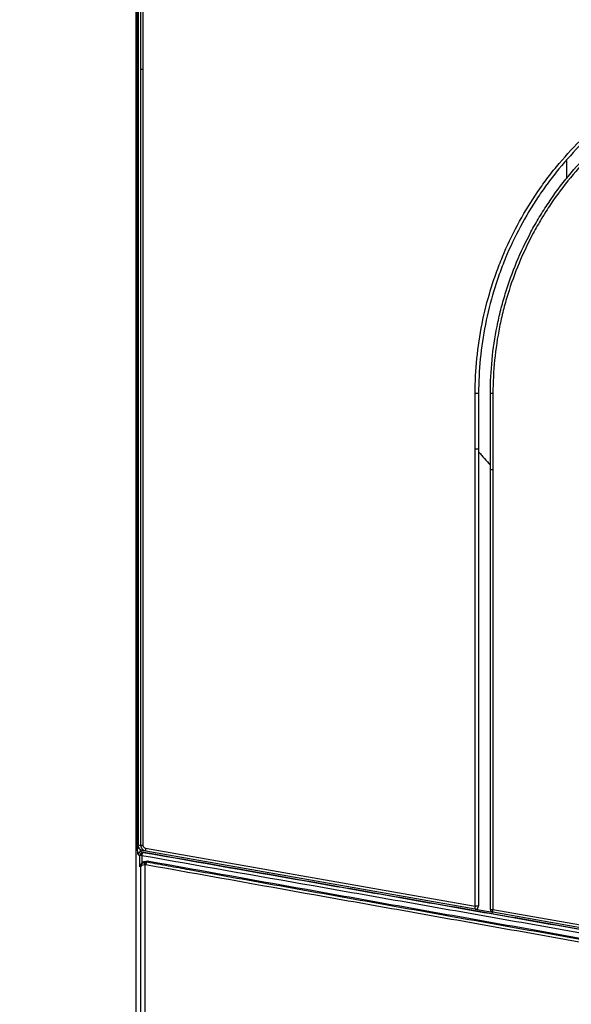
# Model space of a CAD drawing. Header units: millimetres. Extents: x 25 to 1935, y 715 to 2336.
# Tile 136 of 252: x 1237 to 1256, y 1015 to 1048. Entities that reach past the tile are written whole.
import ezdxf

# ---------------------------------------------------------------- set-up
doc = ezdxf.new("R2010")
doc.units = ezdxf.units.MM
doc.header["$LTSCALE"] = 2
doc.layers.get('0').update_dxf_attribs({"color": 2})
doc.styles.add('FS2312', font='simsun.ttf', dxfattribs={"width": 0.8})
doc.dimstyles.new('STANDARD$0', dxfattribs={"dimtxt": 3.5, "dimasz": 3, "dimexe": 1.5, "dimexo": 0.5, "dimgap": 1.5, "dimtad": 1, "dimdec": 1, "dimlfac": 5, "dimdsep": 46, "dimtxsty": 'FS2312', "dimblk1": 'OPEN', "dimblk2": 'OPEN', "dimsah": 1, "dimcen": 0, "dimclrd": 4, "dimclre": 4, "dimclrt": 4, "dimadec": 0, "dimazin": 0, "dimtfac": 1, "dimtdec": 1, "dimtmove": 1, "dimatfit": 0, "dimldrblk": 'OPEN', "dimfxl": 1, "dimtolj": 1, "dimtzin": 0, "dimlwd": 18, "dimlwe": 18, "dimarcsym": 1})

# ---------------------------------------------------------------- blocks, each defined once
blk = doc.blocks.new('_OPEN')
at = {"color": 0}
for p, q in [((-0.966, 0.259), (0, 0)), ((0, 0), (-1, 0)), ((0, 0), (-0.966, -0.259))]:
    blk.add_line(p, q, dxfattribs=at)
blk = doc.blocks.new('*D48')
at = {"color": 4, "lineweight": 18, "transparency": 16777216}
for p, q in [((1249.441, 1058.92), (1206.239, 1058.92)), ((1207.739, 1055.92), (1207.739, 871.92)), ((1252.306, 868.92), (1206.239, 868.92))]:
    blk.add_line(p, q, dxfattribs=at)
at = {"layer": 'Defpoints', "color": 0, "transparency": 16777216}
for p in [(1249.941, 1058.92), (1207.739, 868.92), (1252.806, 868.92)]:
    blk.add_point(p, dxfattribs=at)
at = {"color": 4, "lineweight": 18, "transparency": 16777216, "xscale": 3, "yscale": 3, "zscale": 3}
for p, rotation in [((1207.739, 1058.92), 90), ((1207.739, 868.92), 270)]:
    blk.add_blockref('_OPEN', p, dxfattribs=dict(at, rotation=rotation))
at = {"color": 4, "transparency": 16777216, "insert": (1204.489, 963.92), "char_height": 3.5, "attachment_point": 5, "rotation": 90, "style": 'FS2312'}
blk.add_mtext('\\A1;950', dxfattribs=at)

msp = doc.modelspace()

# ---------------------------------------------------------------- linework, layer by layer
at = {"color": 2, "linetype": 'Continuous', "lineweight": 30}
for p, q in [((1241.428, 1050.951), (1241.428, 876.89)), ((1241.488, 1019.924), (1241.488, 1050.891)), ((1241.504, 1046.901), (1241.504, 1020.037)), ((1241.603, 1020.019), (1241.603, 1046.293)), ((1241.67, 1046.298), (1241.67, 1020.019)), ((1256.002, 1043.211), (1256.002, 1042.591)), ((1252.911, 1017.956), (1252.911, 1033.439)), ((1253.028, 1033.439), (1253.028, 1017.956)), ((1253.428, 1017.85), (1253.428, 1032.752)), ((1253.512, 1032.752), (1253.512, 1017.85)), ((1241.555, 1019.924), (1241.488, 1019.924)), ((1241.504, 1020.037), (1241.603, 1020.019)), ((1241.67, 1020.019), (1241.603, 1020.019)), ((1241.771, 1019.822), (1241.675, 1019.839)), ((1241.756, 1019.92), (1252.911, 1017.956)), ((1252.911, 1017.858), (1241.771, 1019.822)), ((1241.634, 1019.679), (1241.634, 1019.624)), ((1241.634, 1019.624), (1241.634, 1019.589)), ((1241.814, 1019.484), (1241.811, 1019.458)), ((1241.597, 1019.289), (1241.567, 1019.289)), ((1241.597, 908.552), (1241.597, 1019.289)), ((1241.732, 1019.358), (1241.732, 908.482)), ((1253.028, 1017.956), (1252.911, 1017.956)), ((1252.911, 1017.858), (1253.511, 1017.752)), ((1253.428, 1017.85), (1253.512, 1017.85)), ((1265.411, 1015.654), (1253.511, 1017.752)), ((1253.512, 1017.85), (1265.428, 1015.752))]:
    msp.add_line(p, q, dxfattribs=at)
at = {"color": 2, "linetype": 'Continuous', "lineweight": 30, "flags": 128}
for points in [[(1241.624, 1019.804), (1241.664, 1019.782), (1241.681, 1019.772)], [(1241.756, 1019.92), (1241.754, 1019.902), (1241.753, 1019.884), (1241.753, 1019.867), (1241.754, 1019.853), (1241.757, 1019.84), (1241.76, 1019.831), (1241.765, 1019.825), (1241.771, 1019.822)], [(1241.508, 1019.706), (1241.532, 1019.692), (1241.565, 1019.673)], [(1241.567, 1019.289), (1241.565, 1019.669), (1241.565, 1019.673)], [(1241.634, 1019.589), (1241.635, 1019.474), (1241.635, 1019.431)]]:
    msp.add_lwpolyline(points, dxfattribs=at)
at = {"color": 2, "linetype": 'Continuous', "lineweight": 30}
for centre, radius, start, end in [((1252.944, 1032.422), 2.899, 88.345, 90.6327), ((1253.494, 1033.861), 1.461, 89.2415, 92.5916), ((1241.608, 1019.705), 0.1, 81.0265, 179.8112), ((1241.666, 1019.673), 0.1, 81.0245, 179.8112), ((1241.744, 1019.681), 0.111, 124.7334, 181.1396), ((1241.625, 1019.357), 0.321, 88.5215, 100.7477), ((1241.838, 1019.398), 0.113, 149.8464, 200.6611), ((1241.89, 1019.36), 0.127, 129.134, 180.1453), ((1253.062, 1017.906), 0.158, 161.6332, 197.8432), ((1252.928, 1017.956), 0.1, 260, 0), ((1253.528, 1017.85), 0.1, 180, 260), ((1253.669, 1017.799), 0.165, 161.9397, 196.592)]:
    msp.add_arc(centre, radius, start, end, dxfattribs=at)
for points, knots in [([(1241.505, 1050.92), (1241.506, 1050.753), (1241.505, 1050.585), (1241.505, 1050.251), (1241.505, 1050.083), (1241.505, 1049.581), (1241.505, 1049.246), (1241.504, 1048.241), (1241.504, 1047.571), (1241.504, 1046.901)], [0, 0, 0, 0, 0.125, 0.125, 0.25, 0.25, 0.5, 0.5, 1, 1, 1, 1]), ([(1241.603, 1046.293), (1241.603, 1047.064), (1241.604, 1047.835), (1241.604, 1048.992), (1241.604, 1049.378), (1241.604, 1049.956), (1241.604, 1050.149), (1241.604, 1050.535), (1241.604, 1050.728), (1241.603, 1050.92)], [0, 0, 0, 0, 0.5, 0.5, 0.75, 0.75, 0.875, 0.875, 1, 1, 1, 1]), ([(1241.674, 1050.923), (1241.674, 1050.73), (1241.674, 1050.537), (1241.672, 1050.151), (1241.672, 1049.958), (1241.672, 1049.379), (1241.672, 1048.993), (1241.671, 1047.836), (1241.67, 1047.064), (1241.67, 1046.292)], [0, 0, 0, 0, 0.125, 0.125, 0.25, 0.25, 0.5, 0.5, 1, 1, 1, 1]), ([(1252.912, 1035.321), (1252.913, 1036.121), (1252.992, 1036.907), (1253.223, 1038.068), (1253.319, 1038.451), (1253.493, 1039.021), (1253.555, 1039.211), (1253.69, 1039.587), (1253.762, 1039.772), (1254.142, 1040.688), (1254.514, 1041.384), (1255.063, 1042.206), (1255.177, 1042.368), (1255.413, 1042.688), (1255.536, 1042.845), (1255.916, 1043.308), (1256.182, 1043.602), (1257.02, 1044.44), (1257.629, 1044.941), (1258.455, 1045.495), (1258.624, 1045.602), (1258.966, 1045.807), (1259.139, 1045.906), (1259.663, 1046.186), (1260.019, 1046.355), (1260.747, 1046.658), (1261.118, 1046.792), (1261.686, 1046.965), (1261.877, 1047.019), (1262.264, 1047.117), (1262.459, 1047.161), (1263.437, 1047.357), (1264.227, 1047.436), (1265.027, 1047.436)], [0, 0, 0, 0, 0.125, 0.125, 0.1875, 0.1875, 0.21875, 0.21875, 0.25, 0.25, 0.375, 0.375, 0.40625, 0.40625, 0.4375, 0.4375, 0.5, 0.5, 0.625, 0.625, 0.65625, 0.65625, 0.6875, 0.6875, 0.75, 0.75, 0.8125, 0.8125, 0.84375, 0.84375, 0.875, 0.875, 1, 1, 1, 1]), ([(1265.028, 1047.32), (1264.236, 1047.32), (1263.452, 1047.243), (1262.483, 1047.049), (1262.29, 1047.005), (1261.907, 1046.909), (1261.718, 1046.856), (1261.155, 1046.685), (1260.787, 1046.553), (1260.066, 1046.253), (1259.712, 1046.086), (1259.193, 1045.808), (1259.022, 1045.711), (1258.683, 1045.508), (1258.516, 1045.401), (1257.697, 1044.853), (1257.093, 1044.356), (1256.263, 1043.526), (1256, 1043.235), (1255.624, 1042.776), (1255.502, 1042.62), (1255.267, 1042.304), (1255.154, 1042.143), (1254.611, 1041.328), (1254.242, 1040.639), (1253.866, 1039.731), (1253.795, 1039.547), (1253.662, 1039.174), (1253.6, 1038.987), (1253.429, 1038.422), (1253.334, 1038.042), (1253.106, 1036.892), (1253.028, 1036.113), (1253.028, 1035.32)], [0, 0, 0, 0, 0.125, 0.125, 0.15625, 0.15625, 0.1875, 0.1875, 0.25, 0.25, 0.3125, 0.3125, 0.34375, 0.34375, 0.375, 0.375, 0.5, 0.5, 0.5625, 0.5625, 0.59375, 0.59375, 0.625, 0.625, 0.75, 0.75, 0.78125, 0.78125, 0.8125, 0.8125, 0.875, 0.875, 1, 1, 1, 1]), ([(1253.428, 1035.32), (1253.428, 1036.086), (1253.503, 1036.844), (1253.69, 1037.78), (1253.733, 1037.968), (1253.826, 1038.337), (1253.877, 1038.521), (1254.043, 1039.065), (1254.17, 1039.42), (1254.46, 1040.118), (1254.622, 1040.459), (1254.89, 1040.961), (1254.984, 1041.127), (1255.181, 1041.454), (1255.283, 1041.616), (1255.813, 1042.408), (1256.294, 1042.991), (1257.096, 1043.793), (1257.377, 1044.048), (1257.821, 1044.412), (1257.972, 1044.529), (1258.278, 1044.756), (1258.433, 1044.865), (1259.221, 1045.391), (1259.887, 1045.747), (1260.765, 1046.11), (1260.942, 1046.179), (1261.303, 1046.308), (1261.484, 1046.367), (1262.031, 1046.533), (1262.398, 1046.625), (1263.509, 1046.845), (1264.262, 1046.92), (1265.028, 1046.92)], [0, 0, 0, 0, 0.125, 0.125, 0.15625, 0.15625, 0.1875, 0.1875, 0.25, 0.25, 0.3125, 0.3125, 0.34375, 0.34375, 0.375, 0.375, 0.5, 0.5, 0.5625, 0.5625, 0.59375, 0.59375, 0.625, 0.625, 0.75, 0.75, 0.78125, 0.78125, 0.8125, 0.8125, 0.875, 0.875, 1, 1, 1, 1]), ([(1265.027, 1046.835), (1264.647, 1046.835), (1264.27, 1046.816), (1263.523, 1046.742), (1263.152, 1046.687), (1262.417, 1046.54), (1262.053, 1046.448), (1261.511, 1046.284), (1261.331, 1046.224), (1260.973, 1046.096), (1260.797, 1046.028), (1259.926, 1045.667), (1259.265, 1045.313), (1258.484, 1044.792), (1258.33, 1044.683), (1258.026, 1044.458), (1257.876, 1044.342), (1257.436, 1043.981), (1257.157, 1043.728), (1256.361, 1042.932), (1255.884, 1042.353), (1255.358, 1041.568), (1255.256, 1041.407), (1255.061, 1041.082), (1254.968, 1040.918), (1254.701, 1040.42), (1254.541, 1040.081), (1254.253, 1039.389), (1254.126, 1039.036), (1253.961, 1038.497), (1253.91, 1038.315), (1253.817, 1037.948), (1253.775, 1037.762), (1253.663, 1037.205), (1253.608, 1036.831), (1253.533, 1036.08), (1253.514, 1035.702), (1253.514, 1035.322)], [0, 0, 0, 0, 0.0625, 0.0625, 0.125, 0.125, 0.1875, 0.1875, 0.21875, 0.21875, 0.25, 0.25, 0.375, 0.375, 0.40625, 0.40625, 0.4375, 0.4375, 0.5, 0.5, 0.625, 0.625, 0.65625, 0.65625, 0.6875, 0.6875, 0.75, 0.75, 0.8125, 0.8125, 0.84375, 0.84375, 0.875, 0.875, 0.9375, 0.9375, 1, 1, 1, 1]), ([(1241.67, 1046.292), (1241.652, 1046.292), (1241.635, 1046.293), (1241.612, 1046.293), (1241.605, 1046.293), (1241.603, 1046.293)], [0, 0, 0, 0, 0.5, 0.5, 1, 1, 1, 1]), ([(1253.028, 1033.439), (1253.028, 1033.439), (1253.015, 1033.439), (1252.97, 1033.439), (1252.94, 1033.439), (1252.911, 1033.439)], [0, 0, 0, 0, 0.5, 0.5, 1, 1, 1, 1]), ([(1253.028, 1033.349), (1253.094, 1033.273), (1253.227, 1033.121), (1253.361, 1032.968), (1253.428, 1032.891)], [0, 0, 0, 0, 0.497156, 1, 1, 1, 1]), ([(1253.428, 1032.752), (1253.428, 1032.751), (1253.437, 1032.751), (1253.467, 1032.75), (1253.489, 1032.749), (1253.512, 1032.749)], [0, 0, 0, 0, 0.5, 0.5, 1, 1, 1, 1]), ([(1241.508, 1019.706), (1241.505, 1019.707), (1241.503, 1019.714), (1241.498, 1019.736), (1241.496, 1019.752), (1241.493, 1019.791), (1241.491, 1019.815), (1241.489, 1019.867), (1241.488, 1019.895), (1241.488, 1019.924)], [0, 0, 0, 0, 0.25, 0.25, 0.5, 0.5, 0.75, 0.75, 1, 1, 1, 1]), ([(1241.675, 1019.839), (1241.652, 1019.843), (1241.63, 1019.85), (1241.589, 1019.873), (1241.571, 1019.887), (1241.523, 1019.94), (1241.504, 1019.988), (1241.504, 1020.037)], [0, 0, 0, 0, 0.25, 0.25, 0.5, 0.5, 1, 1, 1, 1]), ([(1241.56, 1019.903), (1241.561, 1019.898), (1241.565, 1019.881), (1241.576, 1019.855), (1241.592, 1019.828), (1241.608, 1019.81), (1241.619, 1019.806), (1241.624, 1019.804)], [0, 0, 0, 0, 0.07838, 0.293447, 0.537281, 0.809459, 1, 1, 1, 1]), ([(1241.771, 1019.822), (1241.724, 1019.83), (1241.681, 1019.854), (1241.636, 1019.908), (1241.624, 1019.928), (1241.607, 1019.972), (1241.603, 1019.996), (1241.603, 1020.019)], [0, 0, 0, 0, 0.5, 0.5, 0.75, 0.75, 1, 1, 1, 1]), ([(1241.624, 1019.804), (1243.536, 1019.467), (1245.471, 1019.126), (1248.408, 1018.608), (1249.392, 1018.435), (1251.367, 1018.086), (1252.359, 1017.912), (1254.35, 1017.561), (1255.35, 1017.384), (1257.353, 1017.031), (1258.356, 1016.854), (1260.367, 1016.5), (1261.374, 1016.322), (1263.392, 1015.966), (1264.401, 1015.788), (1265.411, 1015.61)], [0, 0, 0, 0, 0.25, 0.25, 0.375, 0.375, 0.5, 0.5, 0.625, 0.625, 0.75, 0.75, 0.875, 0.875, 1, 1, 1, 1]), ([(1241.67, 1020.019), (1241.67, 1019.995), (1241.68, 1019.971), (1241.712, 1019.936), (1241.733, 1019.924), (1241.756, 1019.92)], [0, 0, 0, 0, 0.5, 0.5, 1, 1, 1, 1]), ([(1265.424, 1015.587), (1263.409, 1015.942), (1261.398, 1016.296), (1258.387, 1016.827), (1257.384, 1017.004), (1255.386, 1017.356), (1254.39, 1017.532), (1252.403, 1017.882), (1251.412, 1018.057), (1249.439, 1018.405), (1248.458, 1018.578), (1245.527, 1019.094), (1243.591, 1019.435), (1241.681, 1019.772)], [0, 0, 0, 0, 0.25, 0.25, 0.375, 0.375, 0.5, 0.5, 0.625, 0.625, 0.75, 0.75, 1, 1, 1, 1]), ([(1241.635, 1019.431), (1241.613, 1019.411), (1241.597, 1019.388), (1241.575, 1019.34), (1241.569, 1019.314), (1241.567, 1019.289)], [0, 0, 0, 0, 0.5, 0.5, 1, 1, 1, 1]), ([(1241.597, 1019.289), (1241.598, 1019.308), (1241.602, 1019.327), (1241.616, 1019.363), (1241.626, 1019.38), (1241.651, 1019.409), (1241.667, 1019.422), (1241.701, 1019.443), (1241.72, 1019.45), (1241.74, 1019.455)], [0, 0, 0, 0, 0.25, 0.25, 0.5, 0.5, 0.75, 0.75, 1, 1, 1, 1]), ([(1241.634, 1019.679), (1243.546, 1019.342), (1245.484, 1019), (1248.419, 1018.483), (1249.401, 1018.31), (1251.377, 1017.962), (1252.369, 1017.787), (1254.358, 1017.436), (1255.356, 1017.26), (1257.357, 1016.907), (1258.361, 1016.73), (1261.375, 1016.199), (1263.389, 1015.844), (1265.407, 1015.488)], [0, 0, 0, 0, 0.25, 0.25, 0.375, 0.375, 0.5, 0.5, 0.625, 0.625, 0.75, 0.75, 1, 1, 1, 1]), ([(1241.635, 1019.431), (1241.659, 1019.453), (1241.688, 1019.469), (1241.75, 1019.487), (1241.783, 1019.49), (1241.814, 1019.484)], [0, 0, 0, 0, 0.5, 0.5, 1, 1, 1, 1]), ([(1241.74, 1019.455), (1241.752, 1019.458), (1241.764, 1019.459), (1241.781, 1019.46), (1241.787, 1019.46), (1241.796, 1019.459), (1241.8, 1019.459), (1241.805, 1019.459), (1241.808, 1019.458), (1241.809, 1019.458), (1241.811, 1019.458)], [0, 0, 0, 0, 0.5, 0.5, 0.75, 0.75, 0.875, 0.9375, 0.9375, 1, 1, 1, 1]), ([(1241.811, 1019.458), (1241.929, 1019.437), (1242.048, 1019.415), (1242.285, 1019.373), (1242.642, 1019.309), (1243.475, 1019.159), (1244.192, 1019.031), (1245.63, 1018.774), (1247.557, 1018.429), (1249.505, 1018.082), (1251.462, 1017.733), (1252.446, 1017.558), (1254.419, 1017.208), (1255.408, 1017.032), (1257.391, 1016.68), (1258.386, 1016.504), (1261.375, 1015.974), (1263.371, 1015.621), (1265.371, 1015.268)], [0, 0, 0, 0, 0.015625, 0.015625, 0.03125, 0.0625, 0.125, 0.125, 0.25, 0.375, 0.375, 0.5, 0.5, 0.625, 0.625, 0.75, 0.75, 1, 1, 1, 1]), ([(1265.376, 1015.295), (1263.376, 1015.648), (1261.379, 1016.001), (1258.39, 1016.53), (1257.395, 1016.706), (1255.411, 1017.058), (1254.422, 1017.234), (1252.45, 1017.584), (1251.465, 1017.76), (1249.508, 1018.108), (1248.535, 1018.282), (1245.629, 1018.801), (1243.711, 1019.144), (1241.814, 1019.484)], [0, 0, 0, 0, 0.25, 0.25, 0.375, 0.375, 0.5, 0.5, 0.625, 0.625, 0.75, 0.75, 1, 1, 1, 1]), ([(1241.732, 1019.358), (1241.694, 1019.354), (1241.661, 1019.345), (1241.626, 1019.327), (1241.617, 1019.32), (1241.603, 1019.305), (1241.599, 1019.297), (1241.597, 1019.289)], [0, 0, 0, 0, 0.5, 0.5, 0.75, 0.75, 1, 1, 1, 1]), ([(1265.354, 1015.17), (1263.351, 1015.523), (1261.352, 1015.876), (1258.36, 1016.405), (1257.364, 1016.582), (1255.378, 1016.934), (1254.387, 1017.109), (1252.413, 1017.46), (1251.427, 1017.635), (1249.468, 1017.984), (1248.493, 1018.157), (1245.583, 1018.676), (1243.663, 1019.019), (1241.764, 1019.359)], [0, 0, 0, 0, 0.25, 0.25, 0.375, 0.375, 0.5, 0.5, 0.625, 0.625, 0.75, 0.75, 1, 1, 1, 1])]:
    msp.add_open_spline(points, degree=3, knots=knots, dxfattribs=at)
for points in [[(1252.911, 1033.436), (1252.912, 1034.064), (1252.912, 1034.693), (1252.912, 1035.321)], [(1253.028, 1035.32), (1253.028, 1034.693), (1253.028, 1034.066), (1253.028, 1033.439)], [(1253.428, 1032.752), (1253.428, 1033.608), (1253.428, 1034.464), (1253.428, 1035.32)], [(1253.514, 1035.322), (1253.513, 1034.464), (1253.513, 1033.607), (1253.512, 1032.749)], [(1241.764, 1019.359), (1241.753, 1019.361), (1241.743, 1019.361), (1241.732, 1019.358)]]:
    msp.add_open_spline(points, degree=3, dxfattribs=at)

# ---------------------------------------------------------------- dimensions: what is measured, and where the dimension line sits
dim = msp.add_linear_dim(base=(1207.739, 868.92), p1=(1249.941, 1058.92), p2=(1252.806, 868.92), angle=90, dimstyle='STANDARD$0')
dim.commit()
dim.dimension.update_dxf_attribs({"geometry": '*D48', "text_midpoint": (1204.489, 963.92)})

doc.saveas('drawing.dxf')
